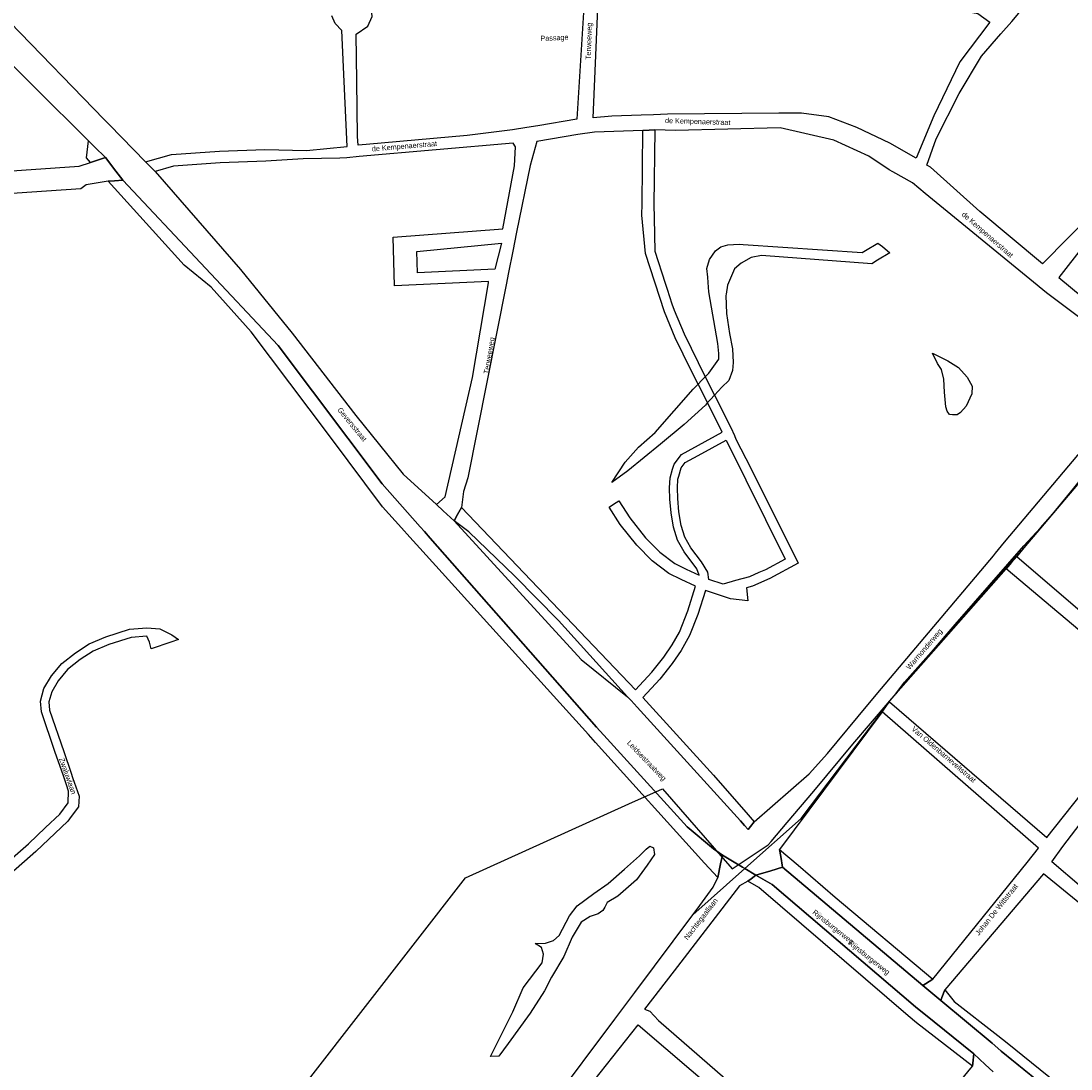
# Model space of a CAD drawing. Header units: metres. Extents: x 89872 to 99175, y 455036 to 468911.
# Tile 107 of 196: x 92018 to 92520, y 465439 to 465940. Entities that reach past the tile are written whole.
import ezdxf

# ---------------------------------------------------------------- set-up
doc = ezdxf.new("R2010")
doc.units = ezdxf.units.M
for name, color, linetype in [('Gemeentegrenzen', 7, 'KG-GEMEENTE'), ('STRNM', 7, 'Continuous'), ('Wegdeel doorgaand', 1, 'Continuous')]:
    doc.layers.add(name, color=color, linetype=linetype)
doc.layers.add('Waterdeel', color=7, linetype='Continuous', true_color=0x00aaff)
doc.layers.add('Wegdeel', color=7, linetype='Continuous', true_color=0x9a9a9a)
doc.linetypes.add('KG-GEMEENTE', pattern='A,1,-2.25,[5,NLCS.SHX,S=1,R=0,X=0,Y=0],-2.25', length=5.5)

msp = doc.modelspace()

# ---------------------------------------------------------------- linework, layer by layer
at = {"layer": 'Gemeentegrenzen', "flags": 128}
msp.add_lwpolyline([(91985.81, 461811.85), (91972.57, 462039.53), (91971.6, 462056.3), (91967.49, 462128.63), (91962.83, 462210.97), (91960.34, 462254.93), (91958.38, 462287.72), (91957.54, 462303.5), (91953.25, 462376.82), (91949.07, 462450.57), (91945.57, 462510.65), (91945.53, 462511.41), (91944.05, 462536.8), (91939.65, 462613.05), (91939.1, 462623.35), (91938.57, 462631.45), (91938.23, 462636.98), (91937.67, 462642.89), (91936.85, 462652.09), (91936.52, 462654.38), (91935.98, 462657.99), (91935.33, 462663.56), (91934.45, 462669.41), (91933.8, 462674.81), (91933.05, 462679.59), (91932.12, 462684.85), (91931.02, 462690.8), (91930.09, 462696.64), (91928.92, 462701.54), (91927.67, 462706.73), (91926.53, 462711.8), (91925.24, 462717.4), (91923.73, 462722.43), (91922.33, 462727.7), (91920.92, 462732.71), (91919.31, 462738.23), (91915.52, 462749.56), (91913.84, 462754.96), (91910.59, 462763.16), (91900, 462756.63), (91894.27, 462753.1), (91893.41, 462752.56), (91893.08, 462752.35), (91884, 462746.62), (91876.06, 462741.71), (91871.9, 462739.14), (91859.4, 462731.41), (91857.07, 462730.38), (91854.17, 462729.67), (91840.7, 462727.72), (91801.69, 462720.65), (91743.12, 462709.89), (91742.28, 462716.24), (91723.98, 462713.51), (91721.47, 462713.14), (91720.03, 462712.92), (91719.53, 462715.26), (91717.01, 462726.9), (91710.31, 462748.15), (91708.08, 462760.41), (91708.41, 462802.88), (91701.05, 462801.8), (91700.15, 462801.67), (91694.18, 462809.59), (91686.69, 462814.41), (91673.3, 462814.88), (91656.6, 462811.35), (91643.73, 462809.01), (91625.38, 462808.56), (91618.79, 462800.58), (91616.38, 462798.02), (91547.8, 462797.16), (91535.89, 462797.01), (91533.97, 462796.98), (91532.91, 462796.98), (91492.23, 462796.74), (91467.4, 462766.42), (91427.24, 462713.3), (91393.47, 462668.65), (91384.92, 462657.34), (91345.12, 462601.61), (91322.75, 462570.28), (91311.3, 462554.1), (91298.16, 462535.1), (91240.59, 462451.23), (91199.39, 462390.97), (91179.79, 462362.29), (91160.33, 462333.57), (91116.85, 462270.02), (91100.95, 462246.71), (91075.23, 462209.11), (91051.88, 462174.92), (91033.16, 462147.46), (91019.52, 462127.52), (90993.15, 462089.17), (90959.24, 462039.53), (90924.92, 461989.3), (90854.66, 461891.45), (90848.48, 461882.28), (90843.78, 461875.03), (90834.61, 461861.6), (90817.06, 461835.96), (90811.97, 461836.6), (90802.84, 461837.74), (90801.07, 461837.96), (90760.92, 461842.97), (90699.32, 461850.65), (90696.92, 461850.95), (90695.83, 461851.08), (90678.28, 461853.27), (90675.91, 461853.57), (90672.92, 461853.94), (90670.47, 461854.25), (90666.84, 461854.7), (90664.35, 461855.01), (90664.01, 461855.05), (90609.06, 461861.91), (90479.28, 461799.79), (90472.29, 461804.82), (90462.06, 461812.15), (90453.36, 461818.46), (90438.82, 461828.9), (90419.02, 461844.35), (90421.38, 461847.24), (90429.77, 461949.31), (90429.54, 461950.1), (90406.8, 462028.72), (90405.32, 462036.59), (90404.76, 462039.53), (90393.73, 462098.21), (90392.3, 462105.79), (90384.04, 462159.12), (90392.42, 462305.56), (90391.99, 462305.98), (90370.47, 462327.07), (90399.99, 462360.63), (90422.7, 462386.62), (90434.72, 462401.41), (90436.55, 462403.6), (90435.45, 462404.75), (90419.84, 462421.08), (90403.64, 462438.52), (90393.79, 462449.24), (90393.71, 462449.33), (90386.15, 462467.2), (90374.47, 462495.6), (90363.46, 462525.49), (90355.96, 462545.83), (90348.73, 462563.94), (90333.81, 462601.31), (90333.12, 462603.04), (90318.97, 462638.48), (90318.87, 462638.7), (90313.58, 462651.96), (90281.92, 462735.54), (90267.14, 462773.68), (90265.29, 462797.2), (90265.01, 462800.73), (90264.77, 462803.83), (90264.66, 462805.22), (90240.77, 462869.48), (90208.47, 462948.15), (90171.15, 463039.41), (90171.1, 463039.53), (90162.16, 463061.39), (90153.37, 463082.88), (90133.53, 463130.56), (90133.48, 463130.7), (90126.29, 463147.97), (90105.85, 463197.09), (90105.84, 463197.12), (90102.3, 463205.62), (90099.75, 463211.73), (90114.01, 463299.45), (90115.39, 463307.17), (90116.59, 463313.87), (90117.35, 463318.08), (90126.99, 463371.94), (90167.36, 463420.21), (90209.48, 463471.04), (90213.6, 463476.02), (90245.14, 463510.53), (90303.59, 463572.17), (90304.37, 463573), (90450.55, 463727.19), (90461.14, 463738.35), (90463.31, 463740.64), (90464.72, 463742.71), (90536.27, 463847.55), (90538.65, 463851.04), (90562.43, 463885.88), (90582.05, 463914.68), (90599.47, 463940.24), (90600.86, 463942.28), (90601.04, 463942.55), (90640.85, 464000.98), (90667.03, 464039.53), (90691.97, 464076.25), (90692.05, 464076.37), (90694.18, 464079.51), (90701.12, 464089.5), (90701.18, 464089.58), (90702.2, 464091.09), (90703.4, 464092.85), (90714.67, 464109.44), (90725.77, 464125.78), (90726.72, 464127.19), (90740.2, 464147.04), (90762.73, 464180.92), (90765.08, 464184.57), (90771, 464193.76), (90771.42, 464193.23), (90806.89, 464250.06), (90799.19, 464267.98), (90793.58, 464280.07), (90804.61, 464284.92), (90803.81, 464286.83), (90821.67, 464318.03), (90833.48, 464340.07), (90842.17, 464363.91), (90849.47, 464388.53), (90850.9, 464396.71), (90858.13, 464437.99), (90858.63, 464440.87), (90862.59, 464497.94), (90866.13, 464525.28), (90871.25, 464551.16), (90878.53, 464576.98), (90885.23, 464600.76), (90894.69, 464624.16), (90916.23, 464670.78), (90923.29, 464685), (90927.38, 464693.22), (90938.43, 464709.97), (90941.09, 464714), (90957.05, 464733.72), (90973.35, 464753.19), (90989.85, 464772.53), (91044.92, 464827.73), (91063.03, 464849.21), (91079.63, 464871.08), (91092.42, 464893.28), (91103.51, 464916.81), (91112.67, 464940.33), (91120.29, 464963.85), (91127, 464987.97), (91139, 465039.53), (91144.01, 465061.06), (91152.55, 465098.5), (91157.84, 465121.7), (91161.11, 465136.01), (91167.76, 465165.19), (91172.72, 465186.93), (91274.16, 465169.82), (91278.87, 465168.92), (91306.94, 465164.19), (91332.25, 465159.92), (91370.23, 465153.71), (91556.5, 465122.29), (91557.9, 465122.05), (91558.32, 465121.98), (91871.9, 465069.08), (91922.03, 465060.62), (92028.58, 465042.86), (92029.05, 465042.78), (92039.59, 465041.01), (92042.01, 465042.88), (92058.73, 465054.97), (92061.16, 465057.23), (92072.53, 465074.55), (92088.56, 465098.55), (92080.97, 465168.59), (92067.81, 465290.11), (92105.28, 465350.83), (92113.42, 465364.09), (92113.85, 465364.8), (92156.87, 465434.93), (92230.87, 465530.04), (92308.96, 465565.35), (92325.03, 465572.62), (92358.36, 465534.34), (92375.52, 465545.73), (92376.91, 465547.36), (92384.66, 465556.46), (92397.29, 465571.45), (92416.04, 465593.91), (92432.88, 465613.69), (92464.88, 465651.21), (92497.86, 465688.87), (92505.83, 465697.44), (92511.57, 465704.12), (92521.66, 465716.37), (92529.98, 465726.8), (92537.61, 465736.36), (92552.63, 465755.02), (92556.4, 465759.68), (92562.83, 465767.63), (92569.99, 465776.31), (92574, 465780.59), (92577.23, 465784.05), (92588.96, 465795.43), (92608.34, 465813.96), (92622.92, 465827.43), (92631.95, 465835.5), (92640.36, 465842.9), (92646.72, 465848.4), (92649.67, 465851.09), (92655.38, 465856.57), (92659.68, 465860.77), (92669.91, 465871.24), (92675.75, 465876.86), (92679.79, 465880.73), (92688.17, 465888.52), (92695.01, 465895.69), (92697.26, 465898.27), (92704.75, 465907.62), (92710.44, 465915.75), (92715.48, 465923.91), (92725.57, 465940.5), (92746.28, 465971.18), (92753.8, 465982.23), (92759.43, 465990.23), (92765.7, 465998.94), (92769.21, 466003.16), (92773.77, 466008.49), (92780.83, 466016.17), (92794.83, 466030.97), (92802.6, 466039.51), (92802.62, 466039.53), (92809.88, 466047.53), (92816.37, 466054.82), (92821.82, 466061.33), (92828.63, 466069.34), (92835.92, 466079.06), (92842.64, 466088.4), (92855.4, 466105.33), (92855.72, 466105.42), (92856.2, 466105.49), (92856.58, 466105.48), (92857, 466105.46), (92857.27, 466105.4), (92857.62, 466105.29), (92857.92, 466105.17), (92858.19, 466105.04), (92858.49, 466104.84), (92859.04, 466104.43), (92861.97, 466101.77), (92865.72, 466098.37), (92920.24, 466048.9), (92924.01, 466045.52), (92930.57, 466039.62), (92998.61, 466101.64), (93005.84, 466108.13), (93007.72, 466106.77), (93009.32, 466105.61), (93030.87, 466090.03), (93065.85, 466064.82), (93100.67, 466039.53), (93102.63, 466038.11), (93109.36, 466033.25), (93110.1, 466034.21), (93306.23, 465895.87), (93359.76, 465857.43), (93435.05, 465802.05), (93442.08, 465801.87), (93443.29, 465801.85), (93453.92, 465801.63), (93457.86, 465939.66), (93469.43, 465939.2), (93472.19, 465939.09), (93475.38, 465938.96), (93481.54, 465938.72), (93483.27, 465938.65), (93484.14, 465938.62), (93485.57, 465938.11), (93486.41, 465937.57), (93494.85, 465922.09), (93504.14, 465904.63), (93508.62, 465897.95), (93513.13, 465894.34), (93520.95, 465889.78), (93530.99, 465883.82), (93532.52, 465882.69), (93535.59, 465878.57), (93538.2, 465872.98), (93542.8, 465865.6), (93545.32, 465862.19), (93550.73, 465857.44), (93558, 465851.82), (93581.85, 465842.2), (93589.8, 465836.36), (93596, 465832.33), (93604.61, 465824.42), (93611.17, 465817.58), (93626.64, 465799), (93639.91, 465783.23), (93651.14, 465769.83), (93670.29, 465745.71), (93684.46, 465727.85), (93694.85, 465714.77), (93712.32, 465692.69), (93728.2, 465671.99), (93747.98, 465645.79), (93761.04, 465629.12), (93766.29, 465628.08), (93771.39, 465626.55), (93776.82, 465625.79), (93788.1, 465624.27), (93792.4, 465621.55), (93838.86, 465642.65), (93852.5, 465660.67), (93871.9, 465686.31), (93875.58, 465691.17), (93878.32, 465694.79), (93890.16, 465710.98), (93902.12, 465728.33), (93905.89, 465733.99), (93919.17, 465753.96), (93935.19, 465778.88), (93943.9, 465792.43), (93948.65, 465800.04), (93970.06, 465836.53), (93970.54, 465837.4), (93971.35, 465838.89), (93989.07, 465871.24), (93993.85, 465879.98), (94010.83, 465914.78), (94036.3, 465967.7), (94036.96, 465969.06), (94053.84, 466007.74), (94056.01, 466013.14), (94057.82, 466017.96), (94065.93, 466039.53), (94071.93, 466055.52), (94073.83, 466060.66), (94078.67, 466074.57), (94085.46, 466094.06), (94093.55, 466118.42), (94094.92, 466122.53), (94102.3, 466146.15), (94103.67, 466150.8), (94110.42, 466174.94), (94113.71, 466186.71), (94121.68, 466216.88), (94125.59, 466232.1), (94127.77, 466240.59), (94137.96, 466288.64), (94144.53, 466331.52), (94144.93, 466334.98), (94145.41, 466339.09), (94145.82, 466342.66), (94151.42, 466390.75), (94153.23, 466390.7), (94157.6, 466460.9), (94159.9, 466526.21), (94159.35, 466560.42), (94158.49, 466578.41), (94170.96, 466578.54), (94209.06, 466578.94), (94214.84, 466579), (94215.89, 466579.01), (94219.52, 466579.05), (94240.71, 466579.18), (94241.51, 466579.18), (94263.35, 466579.32), (94263.77, 466579.32), (94282.32, 466579.43), (94323.27, 466579.65), (94379.32, 466580.31), (94401.36, 466585.53), (94402.65, 466586.01), (94419.81, 466593.87), (94424.57, 466597.31), (94434.77, 466604.54), (94443.71, 466610.91), (94446.73, 466613.07), (94447.21, 466613.41), (94452.88, 466617.46), (94455.64, 466618.85), (94468.76, 466625.48), (94489.19, 466633.87), (94509.41, 466639.35), (94528.78, 466642.95), (94558.66, 466645.13), (94568.59, 466644.46), (94591.46, 466642.45), (94597.53, 466641.07), (94607.95, 466639.18), (94627.5, 466635), (94700, 466615.5), (94735, 466606.5), (94916, 466566.5), (94919.73, 466565.74), (94955, 466558.5), (94960.94, 466557.34), (94964.2, 466556.71), (94965.83, 466558.34), (94967.61, 466560.24), (95049.67, 466540.64), (95076.19, 466534.31), (95121, 466523.72), (95162.95, 466513.62), (95181.07, 466509.25), (95206.54, 466503.31), (95252.02, 466491.75), (95295.53, 466480.7), (95302.45, 466479.13), (95324.97, 466472.76), (95370.65, 466460.17), (95399.23, 466452.31), (95479.68, 466427.72), (95495.6, 466422.85), (95497.02, 466422.44), (95500.31, 466421.48), (95521.54, 466414.36), (95521.72, 466414.3), (95578.37, 466395.31), (95578.38, 466395.16), (95578.82, 466390.43), (95579.2, 466386.47), (95579.25, 466385.66), (95579.74, 466378.15), (95579.76, 466373.01), (95579.77, 466370.42), (95579.73, 466368.56), (95579.7, 466366.73), (95579.55, 466358.34), (95579.25, 466356.16), (95579.19, 466355.76), (95578.88, 466353.52), (95578.85, 466353.31), (95576.38, 466342.92), (95574.98, 466330.93), (95574.45, 466318.83), (95574.73, 466296.11), (95575.17, 466266.8), (95575.16, 466263.45), (95574.33, 466256.64), (95572.45, 466246.32), (95570.27, 466235.69), (95567.02, 466224.62), (95557.98, 466194.3), (95552.98, 466177.27), (95549.34, 466166.34), (95547.1, 466160.72), (95545.34, 466154.12), (95542, 466138.28), (95539.78, 466125.62), (95539.36, 466123.58), (95537.12, 466114.76), (95535.79, 466105.96), (95534.78, 466098.22), (95534.13, 466088.41), (95533.79, 466082.76), (95533.54, 466078.91), (95530.66, 466058.4), (95529.12, 466043.77), (95528.98, 466039.53), (95528.97, 466039.12), (95530.32, 466010.37), (95530.62, 466007.24), (95531.17, 466003.97), (95531.78, 466000.6), (95540.13, 465977.94), (95544.77, 465965.04), (95546.23, 465960.02), (95549.07, 465951.74), (95550.04, 465947.53), (95550.97, 465942.66), (95552.42, 465934.03), (95552.68, 465931.95), (95553.53, 465925.61), (95554.12, 465921.5), (95556.73, 465908.18), (95558.94, 465897.06), (95560.33, 465890.16), (95561.4, 465883.69), (95562.18, 465878.87), (95562.57, 465875.79), (95562.89, 465866.79), (95563.3, 465854.63), (95563.55, 465848.28), (95563.55, 465843.26), (95563.6, 465835.56), (95563.61, 465832.46), (95563.31, 465827.46), (95562.96, 465822.22), (95562.3, 465816.61), (95561.77, 465812.67), (95560.32, 465803.53), (95559.52, 465798.89), (95558.78, 465795.56), (95553.78, 465772.56), (95551.91, 465764.15), (95550.5, 465757.21), (95548.74, 465750.32), (95547.3, 465744.37), (95546.46, 465740.94), (95543.92, 465732.87), (95540.23, 465722.02), (95539.71, 465720.56), (95539.09, 465716.02), (95538.47, 465711.26), (95536.77, 465702.24), (95527.92, 465670.67), (95527.84, 465668.95), (95527.7, 465667.03), (95528.82, 465658.18), (95531.91, 465635.75), (95537.16, 465601.96), (95537.52, 465600), (95537.96, 465597.87), (95540.35, 465589.87), (95543.94, 465578.1), (95546.47, 465570.53), (95553.13, 465554.75), (95567.64, 465520.24), (95573.21, 465505.84), (95574.45, 465501.86), (95575.55, 465498.07), (95576.32, 465494.08), (95576.62, 465490.2), (95576.79, 465485.95), (95576.96, 465481.99), (95576.94, 465478.22), (95576.51, 465474.48), (95576.09, 465472.29), (95575.37, 465469.6), (95574.08, 465465.33), (95572.6, 465461.08), (95571.42, 465458.18), (95570.11, 465455.28), (95568.34, 465451.92), (95565.89, 465448.07), (95565.58, 465447.53), (95562.52, 465440.39), (95559.07, 465433.06), (95540.84, 465399.48), (95523.65, 465368.23), (95516.81, 465356.01), (95511.85, 465347.89), (95492.52, 465317.33), (95486.36, 465307.5), (95480.59, 465297.94), (95479.77, 465296.75), (95477.89, 465294.01), (95477.47, 465293.39), (95474.71, 465289.14), (95468.37, 465278.85), (95458.8, 465263.96), (95447.6, 465249.33), (95444.94, 465246.39), (95423.24, 465225.43), (95398.04, 465200.76), (95373.2, 465175.41), (95363.98, 465165), (95359.15, 465158.83), (95346.67, 465140.48), (95339.62, 465123.09), (95339.26, 465121.58), (95339.18, 465121.24), (95334.55, 465081.47), (95341.66, 465053.51), (95345.02, 465039.53), (95348.03, 465026.98), (95349.31, 465022.05), (95356.2, 465000), (95365.4, 464970.54), (95381.79, 464806.72), (95385.02, 464770.86), (95387.49, 464748.32), (95390.41, 464718.29), (95392.34, 464697.86), (95394.99, 464671.19), (95397.14, 464648.62), (95399.53, 464624.71), (95401.63, 464602.45), (95403.59, 464583.03), (95405.53, 464565.38), (95408.42, 464541.95), (95402.27, 464514.29), (95399.71, 464506.14), (95396, 464495.22), (95392.73, 464487.76), (95388.49, 464478.32), (95384.48, 464470.56), (95376.24, 464454.26), (95370.72, 464442.66), (95365.78, 464430.78), (95358.53, 464412.74), (95352.49, 464396.26), (95346.71, 464379.44), (95342.53, 464364.85), (95337.15, 464344.05), (95332.52, 464321.23), (95329.92, 464306.43), (95328.5, 464296.12), (95326.71, 464282.12), (95326, 464271.02), (95324.59, 464249.71), (95320.1, 464176.63), (95318.9, 464159.43), (95318.29, 464150), (95317.32, 464135.22), (95315.89, 464119.26), (95314.25, 464108.78), (95312.59, 464099.71), (95310.39, 464089.6), (95308.2, 464079.59), (95303.92, 464039.53), (95303.57, 464036.29), (95301.26, 464026.09), (95299.28, 464017.67), (95299.7, 464009.14), (95300.39, 464004.82), (95300.41, 464004.65), (95301.12, 464001.68), (95302.34, 463997.54), (95304.62, 463991.84), (95307.55, 463986.46), (95310.75, 463981.69), (95314.99, 463977.11), (95320.94, 463971.02), (95331.81, 463960.54), (95359.48, 463931.58), (95381.27, 463908.82), (95403.65, 463884.27), (95431.79, 463853.53), (95455.46, 463827.96), (95466.68, 463815.34), (95502.46, 463776.61), (95532.68, 463744.19), (95547.03, 463729.25), (95563.9, 463711.87), (95579.55, 463695.82), (95589.54, 463685.3), (95600.69, 463673.67), (95610.21, 463663.67), (95617.15, 463656.6), (95628.25, 463643.69), (95639.94, 463629.57), (95649.37, 463617.44), (95657.97, 463605.63), (95666.29, 463594.26), (95674.77, 463581.25), (95681.69, 463570.07), (95689.15, 463556.53), (95695.8, 463543.74), (95701.56, 463532.04), (95707.3, 463519.64), (95712.61, 463507.25), (95717.22, 463494.89), (95721.94, 463481.96), (95726.25, 463469.18), (95729.73, 463456.86), (95733.65, 463443.47), (95736.72, 463431.45), (95739.62, 463418.44), (95745.12, 463383.87), (95747.24, 463369.95), (95749.45, 463354.91), (95750.98, 463338.88), (95752.46, 463322.34), (95754.03, 463308.55), (95756.14, 463293.1), (95758.26, 463276.49), (95760.29, 463260.4), (95762.38, 463245.18), (95764.92, 463229.99), (95767.11, 463215.76), (95769.04, 463205.23), (95771.78, 463190.86), (95774.47, 463176.59), (95777.4, 463162.1), (95779.82, 463148.83), (95783.17, 463133.08), (95785.7, 463120.22), (95789.51, 463102.67), (95800.23, 463039.53), (95801.15, 463034.11), (95808.28, 462989.38), (95816.21, 462948.6), (95822.09, 462914.33), (95830.21, 462870.66), (95840.79, 462822.54), (95848.68, 462791.26), (95856.28, 462759.18), (95863, 462728.44), (95868.03, 462705.46), (95871.9, 462690.57), (95880.9, 462655.94), (95891.2, 462609.73), (95902.59, 462560.92), (95903.74, 462555.46), (95913.19, 462510.87), (95919.28, 462490.65), (95920.63, 462486.29), (95909.41, 462481.41), (95909.91, 462479.61), (95909.27, 462479.33), (95905.81, 462477.83), (95905.48, 462478.58), (95900.36, 462476.31), (95871.9, 462463.72), (95867.59, 462461.81), (95857.03, 462457.14), (95848.4, 462453.32), (95846.91, 462452.66), (95834.55, 462447.19), (95826.84, 462443.75), (95826.33, 462443.52), (95823.48, 462442.25), (95819.82, 462440.62), (95806.01, 462434.47), (95783.17, 462424.31), (95760.34, 462414.13), (95714.69, 462393.78), (95690.96, 462383.13), (95662.53, 462370.21), (95633.33, 462356.49), (95602.21, 462341.3), (95578.89, 462329.38), (95575.85, 462327.82), (95554.1, 462316.19), (95541.15, 462309.03), (95526.13, 462300.53), (95513.34, 462293.09), (95496.4, 462282.98), (95481.94, 462274.11), (95466.47, 462264.26), (95454.63, 462256.1), (95434.43, 462241.75), (95416.45, 462228.55), (95394.75, 462212.05), (95389.26, 462207.73), (95370.73, 462193.15), (95368.87, 462191.67), (95369.48, 462190.88), (95369.09, 462190.56), (95368.1, 462191.76), (95366.98, 462190.84), (95366.65, 462191.24), (95365.99, 462192.05), (95347.74, 462177.1), (95335.45, 462166.79), (95305.84, 462140.56), (95277.11, 462113.55), (95261.47, 462100.73), (95241.53, 462081.98), (95228.52, 462069.75), (95221.58, 462063.22), (95203.07, 462043.03), (95199.88, 462039.53), (95175.71, 462013.01), (95154.67, 461988.39), (95142.48, 461973.61), (95126.8, 461954.23), (95111.13, 461934.85), (95101.93, 461923.06), (95084.08, 461899.01), (95065.19, 461871.33), (95044.83, 461840.97), (95034.77, 461826.04), (95016.41, 461798.16), (94997.39, 461770.54), (94998.3, 461770.04), (95003.14, 461767.38), (95034.37, 461750.23), (95077.96, 461726.07), (95081.36, 461723.94), (95167.44, 461678.98), (95166.77, 461678.47), (95161.23, 461673.92), (95169.8, 461669.24), (95169.06, 461668.64), (95163.22, 461663.95), (95152.82, 461655.57), (95147.19, 461650.97), (95131.9, 461638.89), (95115.93, 461626.14), (95101.08, 461614.34), (95100.03, 461613.51), (95084.11, 461600.97), (95069.83, 461589.95), (95056.22, 461579.19), (95049.96, 461574.14), (95034.42, 461561.79), (95023.08, 461553.31), (95017.31, 461548.99), (94998.51, 461534.46), (94992.09, 461528.74), (94984.51, 461522.67), (94965.78, 461505.96), (94939.61, 461483.94), (94919.01, 461467.23), (94897.04, 461449.17), (94873.46, 461429.5), (94856.43, 461415.88), (94838.21, 461401.58), (94815.01, 461383.45), (94795.62, 461367.85), (94790.33, 461363.12), (94770.87, 461346.88), (94754.13, 461331.97), (94722.31, 461304.51), (94682.92, 461272.33), (94656.54, 461251.2), (94640.69, 461238.37), (94616.64, 461218.49), (94589.37, 461197.16), (94574.19, 461185.52), (94552.62, 461168.48), (94547.32, 461164.27), (94518.9, 461141.12), (94505.3, 461130.77), (94495.14, 461123.18), (94480.84, 461111.32), (94472.12, 461103.84), (94456.75, 461090.7), (94443.65, 461079.53), (94438.38, 461074.7), (94435.1, 461071.26), (94432.67, 461068.63), (94426.74, 461061.67), (94423.24, 461058.7), (94418.9, 461055.33), (94410.89, 461051.13), (94406.71, 461048.42), (94404.43, 461046.56), (94395.45, 461039.53), (94390.62, 461035.75), (94363.61, 461014.68), (94333.22, 460990.56), (94311.5, 460973.29), (94296.62, 460961.2), (94279.16, 460946.76), (94256.08, 460927.62), (94237.84, 460912.89), (94228.8, 460905.45), (94208.07, 460887.46), (94191.68, 460873.78), (94173.6, 460858.78), (94158.61, 460846.77), (94141.13, 460832.84), (94123.98, 460819.3), (94110.48, 460808.98), (94093.38, 460795.66), (94085.02, 460788.88), (94076.97, 460782.08), (94064.25, 460771.51), (94048.28, 460757.82), (94033.55, 460746.49), (94016.61, 460733.42), (93999.95, 460719.99), (93973.59, 460699.28), (93972.51, 460698.4), (93969.13, 460695.67), (93969.06, 460695.62), (93936.44, 460669.08), (93937.4, 460667.46), (93881.86, 460622.62), (93877.48, 460619.09), (93871.9, 460614.58), (93849.36, 460596.39), (93844.03, 460592.08), (93822.59, 460574.78), (93822, 460574.28), (93780.04, 460537.93), (93773.53, 460532.43), (93747.56, 460509.6), (93701.46, 460469.06), (93661.61, 460434.02), (93557.94, 460380.06), (93475.78, 460337.73), (93428.58, 460312.93), (93393.7, 460292.89), (93386.88, 460286.74), (93366.1, 460267.64), (93329.61, 460233.85), (93295.16, 460201.73), (93249.43, 460159.19), (93201.19, 460114.23), (93156.33, 460072.2), (93121.09, 460039.53), (93110.85, 460030.04), (93077.29, 459999.15), (93042.01, 459967.24), (93015.14, 459942.77), (93012.55, 459940.42), (92988.16, 459918.01), (92963.08, 459895.19), (92946.15, 459881.13), (92782.13, 459730.55), (92702.35, 459657.95), (92657.84, 459618.97), (92635.21, 459597.77), (92385.94, 459364.34), (92380.03, 459374.16), (92339.89, 459440.92), (92348.47, 459531.52), (92356.69, 459618.32), (92356.7, 459618.4), (92345.49, 459732.65), (92343.41, 459753.78), (92343.42, 459753.93), (92344.95, 459799.96), (92347.14, 459866.13), (92347.45, 459866.32), (92390.27, 459893), (92305.29, 460039.53), (92299.44, 460049.62), (92296.84, 460054.11), (92204.91, 460208.88), (92204.74, 460209.17), (92203.57, 460211.12), (92203.11, 460211.9), (92202.04, 460213.69), (92074.83, 460426.49), (92068.94, 460436.46), (92022.86, 460411.71), (91987.38, 460473), (91980.24, 460485.33), (91965.51, 460472.78), (91965.41, 460472.65), (91961.16, 460467.16), (91956.5, 460461.14), (91956.36, 460460.96), (91948.56, 460451.25), (91953.2, 460437.7), (91953.84, 460435.8), (91956.76, 460427.29), (91957.73, 460424.45), (91956.75, 460422.95), (91939.1, 460395.78), (91938.87, 460395.41), (91919.58, 460364.85), (91948.83, 460302.52), (91948.45, 460302.16), (91908.63, 460265.19), (91871.9, 460231.08), (91863.71, 460223.48), (91829.97, 460279.74), (91829.67, 460280.23), (91824.63, 460288.64), (91824.61, 460288.68), (91824.4, 460289.03), (91816.79, 460301.72), (91819.64, 460305.48), (91829.93, 460321.17), (91840.6, 460338.46), (91845.85, 460348.55), (91856.88, 460373.76), (91871.66, 460405.5), (91871.9, 460405.98), (91891.75, 460446.44), (91905.99, 460473.46), (91918.5, 460493.59), (91929.18, 460509.93), (91940.22, 460529), (91946.76, 460540.9), (91957.89, 460561.15), (91970.98, 460586.91), (91984.68, 460613.63), (91992.01, 460627.85), (92013.25, 460661.97), (92030.97, 460684.81), (92049.21, 460710.73), (92062.29, 460727.44), (92078, 460757.65), (92087.66, 460777.01), (92094.36, 460790.92), (92097.57, 460800.37), (92103.1, 460814.82), (92109.13, 460832.66), (92119.53, 460865.73), (92126.14, 460896.84), (92127.49, 460905.43), (92129.76, 460914.39), (92135.36, 460943.2), (92138.27, 460952.72), (92138.66, 460953.98), (92144.24, 460972.64), (92149.57, 460992.54), (92152.6, 461007.14), (92152.85, 461008.6), (92153.66, 461013.38), (92154.53, 461022.02), (92155.2, 461033.98), (92155.35, 461039.53), (92155.37, 461040.14), (92155.18, 461046.41), (92153.51, 461061.42), (92153.05, 461064.92), (92148.5, 461088.24), (92145.82, 461096.61), (92144.56, 461099.71), (92141.5, 461106.31), (92139.14, 461111.06), (92132.03, 461124.88), (92109.74, 461163.87), (92092.42, 461195.41), (92092.34, 461195.54), (92083.07, 461212.42), (92058.11, 461258.26), (92044.3, 461284.17), (92033.78, 461306.12), (92029.8, 461315.54), (92025.18, 461327.02), (92022.62, 461334.88), (92020.9, 461340.66), (92018.29, 461349.73), (92016.77, 461356.21), (92014.96, 461364.94), (92013.81, 461370.99), (92013.14, 461376.04), (92011.98, 461385.86), (92009.83, 461406.51), (92009.04, 461414.38), (92008.45, 461422), (92008.08, 461428.85), (92006.61, 461452.41), (92005.98, 461462.23), (92005.07, 461481.07), (92002.65, 461522.01), (92001.21, 461544.76), (91999.79, 461569.43), (91996.21, 461634.32), (91993.76, 461676.13), (91993.28, 461684.3), (91985.81, 461811.85)], close=True, dxfattribs=at)
at = {"layer": 'Waterdeel', "lineweight": -3}
for p, q in [((92347.46, 465825.67), (92350.41, 465829.85)), ((92350.41, 465829.85), (92352.87, 465831.81)), ((92352.87, 465831.81), (92356.31, 465832.79)), ((92356.31, 465832.79), (92361.71, 465833.04)), ((92361.71, 465833.04), (92363.53, 465832.92)), ((92363.53, 465832.92), (92420.43, 465829.11)), ((92420.43, 465829.11), (92422.01, 465830.04)), ((92422.01, 465830.04), (92427.96, 465833.53)), ((92427.96, 465833.53), (92430.17, 465831.88)), ((92430.17, 465831.88), (92433.78, 465828.85)), ((92346.24, 465821.49), (92347.46, 465825.67)), ((92367.36, 465826.65), (92362.69, 465823.95)), ((92372.27, 465827.63), (92367.36, 465826.65)), ((92425.09, 465823.7), (92372.27, 465827.63)), ((92427.81, 465825.32), (92425.09, 465823.7)), ((92433.78, 465828.85), (92427.81, 465825.32)), ((92346.61, 465817.2), (92346.24, 465821.49)), ((92359.5, 465821.25), (92356.06, 465813.38)), ((92362.69, 465823.95), (92359.5, 465821.25)), ((92346.82, 465814.7), (92346.61, 465817.2)), ((92347.22, 465810.19), (92346.82, 465814.7)), ((92351.39, 465785.62), (92347.22, 465810.19)), ((92355.43, 465809.16), (92355.32, 465808.47)), ((92356.06, 465813.38), (92355.43, 465809.16)), ((92355.32, 465808.47), (92355.57, 465799.87)), ((92355.57, 465799.87), (92357.04, 465790.29)), ((92357.04, 465790.29), (92358.52, 465782.92)), ((92351.88, 465780.71), (92351.39, 465785.62)), ((92351.88, 465778), (92351.88, 465780.71)), ((92358.52, 465782.92), (92358.76, 465776.53)), ((92456.48, 465776.01), (92454.08, 465780.93)), ((92454.08, 465780.93), (92461.41, 465777.27)), ((92347.22, 465771.37), (92351.88, 465778)), ((92358.76, 465776.53), (92358.52, 465772.6)), ((92458.38, 465773.1), (92456.48, 465776.01)), ((92461.41, 465777.27), (92466.47, 465774.11)), ((92466.47, 465774.11), (92470.76, 465769.43)), ((92343.63, 465767.79), (92345.43, 465769.59)), ((92345.43, 465769.59), (92347.22, 465771.37)), ((92358.52, 465772.6), (92356.8, 465767.93)), ((92459.51, 465768.55), (92458.38, 465773.1)), ((92470.76, 465769.43), (92473.04, 465765.13)), ((92339.6, 465763.75), (92341.99, 465766.14)), ((92341.99, 465766.14), (92343.63, 465767.79)), ((92353.36, 465764.73), (92349.86, 465760.91)), ((92356.8, 465767.93), (92353.36, 465764.73)), ((92459.77, 465762.23), (92459.51, 465768.55)), ((92473.04, 465765.13), (92472.91, 465761.47)), ((92321.43, 465742.91), (92339.6, 465763.75)), ((92349.86, 465760.91), (92347.95, 465758.81)), ((92460.53, 465755.28), (92459.77, 465762.23)), ((92472.91, 465761.47), (92470.13, 465755.65)), ((92345.5, 465756.13), (92335.43, 465746.8)), ((92346.52, 465757.26), (92345.5, 465756.13)), ((92347.95, 465758.81), (92346.52, 465757.26)), ((92461.16, 465753.25), (92460.53, 465755.28)), ((92470.13, 465755.65), (92467.48, 465752.62)), ((92462.3, 465751.61), (92461.16, 465753.25)), ((92463.69, 465751.36), (92462.3, 465751.61)), ((92465.84, 465751.48), (92463.69, 465751.36)), ((92467.48, 465752.62), (92465.84, 465751.48)), ((92335.43, 465746.8), (92324.02, 465737.4)), ((92313.56, 465735.99), (92321.43, 465742.91)), ((92307.17, 465728.86), (92313.56, 465735.99)), ((92324.02, 465737.4), (92308.4, 465724.68)), ((92300.79, 465719.03), (92307.17, 465728.86)), ((92308.4, 465724.68), (92300.79, 465719.03)), ((92313.99, 465540.55), (92317.18, 465543.73)), ((92317.18, 465543.73), (92318.95, 465545.15)), ((92318.95, 465545.15), (92320.71, 465544.44)), ((92320.71, 465544.44), (92321.25, 465541.26)), ((92306.91, 465534.18), (92313.99, 465540.55)), ((92321.25, 465541.26), (92317.71, 465536.13)), ((92298.95, 465527.28), (92306.91, 465534.18)), ((92317.71, 465536.13), (92312.58, 465529.05)), ((92312.58, 465529.05), (92303.73, 465521.26)), ((92292.23, 465522.5), (92298.95, 465527.28)), ((92284.27, 465516.66), (92292.23, 465522.5)), ((92298.6, 465518.26), (92297.36, 465515.96)), ((92303.73, 465521.26), (92298.6, 465518.26)), ((92280.55, 465511.89), (92284.27, 465516.66)), ((92296.48, 465514.36), (92294.18, 465512.77)), ((92297.36, 465515.96), (92296.48, 465514.36)), ((92275.6, 465502.51), (92280.55, 465511.89)), ((92286.04, 465508.88), (92281.79, 465501.62)), ((92290.46, 465511.53), (92286.04, 465508.88)), ((92294.18, 465512.77), (92290.46, 465511.53)), ((92264.05, 465498.63), (92269.05, 465498.79)), ((92267.1, 465496.67), (92264.05, 465498.63)), ((92269.05, 465498.79), (92272.94, 465500.03)), ((92272.94, 465500.03), (92275.6, 465502.51)), ((92281.79, 465501.62), (92277.9, 465492.42)), ((92268.17, 465493.48), (92267.1, 465496.67)), ((92267.46, 465489.42), (92268.17, 465493.48)), ((92258.43, 465477.39), (92267.46, 465489.42)), ((92277.9, 465492.42), (92271.88, 465482.52)), ((92271.88, 465482.52), (92268.52, 465475.97)), ((92253.48, 465465.88), (92258.43, 465477.39)), ((92268.52, 465475.97), (92261.8, 465465.35)), ((92242.79, 465444.67), (92253.48, 465465.88)), ((92261.8, 465465.35), (92251.18, 465450.84)), ((92251.18, 465450.84), (92246.74, 465444.78)), ((92246.74, 465444.78), (92242.79, 465444.67))]:
    msp.add_line(p, q, dxfattribs=at)
at = {"layer": 'Wegdeel'}
for p, q in [((92049.61, 465874.36), (92050.54, 465882.48)), ((92050.54, 465882.48), (92052.52, 465880.52)), ((92052.52, 465880.52), (92053.49, 465879.57)), ((92053.49, 465879.57), (92058.68, 465874.43)), ((92054.4, 465873.04), (92058.68, 465874.43)), ((92058.68, 465874.43), (92054.4, 465873.04)), ((92058.68, 465874.43), (92063.67, 465867.97)), ((91957.5, 465864.23), (92046.15, 465870.36)), ((92046.15, 465870.36), (92051.5, 465872.09)), ((92051.5, 465872.09), (92049.61, 465874.36)), ((92051.5, 465872.09), (92054.4, 465873.04)), ((92054.4, 465873.04), (92051.5, 465872.09)), ((92063.67, 465867.97), (92067, 465863.67)), ((92046.9, 465859.53), (91958.88, 465853.44)), ((92049.4, 465861.44), (92046.9, 465859.53)), ((92059.96, 465863.2), (92049.4, 465861.44)), ((92063.02, 465863.41), (92059.96, 465863.2)), ((92059.96, 465863.2), (92063.02, 465863.41)), ((92081.2, 465839.7), (92059.96, 465863.2)), ((92067, 465863.67), (92063.02, 465863.41)), ((92063.02, 465863.41), (92067, 465863.67)), ((92067, 465863.67), (92141.3, 465784.66)), ((92096.27, 465823.02), (92081.2, 465839.7)), ((92207.55, 465829.54), (92248.04, 465833.53)), ((92207.85, 465819.4), (92207.55, 465829.54)), ((92248.04, 465833.53), (92244.9, 465821.09)), ((92109.25, 465812.47), (92096.27, 465823.02)), ((92244.9, 465821.09), (92207.85, 465819.4)), ((92128.32, 465791.16), (92109.25, 465812.47)), ((92156.04, 465754.24), (92128.32, 465791.16)), ((92141.3, 465784.66), (92190.99, 465718.5)), ((92166.22, 465740.68), (92156.04, 465754.24)), ((92191.2, 465707.42), (92166.22, 465740.68)), ((92190.99, 465718.5), (92209.2, 465697.8)), ((92200.22, 465697.43), (92191.2, 465707.42)), ((92204.22, 465693.01), (92200.22, 465697.43)), ((92209.2, 465697.8), (92211.16, 465695.62)), ((92211.16, 465695.62), (92213.96, 465692.52)), ((92208.99, 465687.73), (92204.22, 465693.01)), ((92213.96, 465692.52), (92293.42, 465602.12)), ((92289.57, 465598.55), (92208.99, 465687.73)), ((92293.05, 465594.69), (92289.57, 465598.55)), ((92293.42, 465602.12), (92294.97, 465600.37)), ((92294.97, 465600.37), (92296.88, 465598.2)), ((92345.12, 465537.07), (92293.05, 465594.69)), ((92296.88, 465598.2), (92336.81, 465554.35)), ((92336.81, 465554.35), (92349.34, 465543.84)), ((92349.34, 465543.84), (92352.05, 465541.98)), ((92381.58, 465540.18), (92380.99, 465543.55)), ((92380.99, 465543.55), (92389.9, 465536.13)), ((92352.05, 465541.98), (92353.64, 465540.89)), ((92353.64, 465540.89), (92352.79, 465536.8)), ((92382.46, 465535.16), (92381.58, 465540.18)), ((92351.4, 465530.12), (92345.12, 465537.07)), ((92352.79, 465536.8), (92351.4, 465530.12)), ((92449.52, 465478.48), (92382.46, 465535.16)), ((92389.9, 465536.13), (92407.56, 465520.85)), ((92365.78, 465528.49), (92367.34, 465529.6)), ((92371.07, 465525.43), (92365.78, 465528.49)), ((92367.34, 465529.6), (92369.68, 465531.27)), ((92369.68, 465531.27), (92377.46, 465526.82)), ((92442.54, 465464.02), (92371.07, 465525.43)), ((92377.46, 465526.82), (92446, 465468.35)), ((92407.56, 465520.85), (92454.2, 465481.52)), ((92450.81, 465479.32), (92449.52, 465478.48)), ((92454.2, 465481.52), (92450.81, 465479.32)), ((92458.04, 465471.43), (92458.56, 465472.79)), ((92458.56, 465472.79), (92459.94, 465476.42)), ((92459.94, 465476.42), (92464.48, 465470.94)), ((92446, 465468.35), (92447.79, 465466.89)), ((92482.65, 465450.98), (92458.04, 465471.43)), ((92464.48, 465470.94), (92485.41, 465454.62)), ((92446.38, 465460.71), (92442.54, 465464.02)), ((92447.79, 465466.89), (92449.96, 465465.12)), ((92449.96, 465465.12), (92473.82, 465445.81)), ((92473.31, 465440.01), (92446.38, 465460.71)), ((92485.41, 465454.62), (92489.79, 465451.2)), ((92485.27, 465448.6), (92482.65, 465450.98)), ((92486.89, 465447.12), (92485.27, 465448.6)), ((92489.79, 465451.2), (92517.3, 465428.96)), ((92473.82, 465445.81), (92473.44, 465441.43)), ((92515.35, 465424.24), (92486.89, 465447.12)), ((92473.44, 465441.43), (92473.31, 465440.01))]:
    msp.add_line(p, q, dxfattribs=at)
for points in [[(92506.68, 465823.68), (92476.67, 465848.62), (92453.13, 465869.79), (92451.36, 465870.85), (92455.84, 465883.37), (92466.85, 465905.02), (92477.57, 465922.87), (92486.79, 465933.67), (92491.98, 465939.45), (92495.45, 465943.44), (92504.09, 465965.51), (92509.16, 465979.22), (92513.63, 465999.79), (92518.99, 466016.19), (92522.32, 466023.47), (92574.84, 466015.9), (92574.59, 466003.12), (92573.61, 465973.64), (92572.13, 465949.32), (92567.47, 465921.31), (92560.59, 465896.25), (92547.32, 465871.19), (92531.6, 465848.83)], [(92288.4, 465961.84), (92284.09, 465892.89), (92265.39, 465889.56), (92260.2, 465888.79), (92253.27, 465887.76), (92231.54, 465885.04), (92183.24, 465880.69), (92179.55, 465880.32), (92179.2, 465884.47), (92178.87, 465911.03), (92178.6, 465933.45), (92184.05, 465937.32), (92186.14, 465941.97), (92185.08, 465954.92), (92217.85, 465961.97), (92228.55, 465964.98), (92237.17, 465965.7), (92248.12, 465966.08), (92261.12, 465965.94), (92271.62, 465964.66)], [(92300.84, 465894.24), (92291.88, 465893.52), (92294.76, 465960.9), (92305.27, 465960.19), (92346.11, 465961.89), (92358.52, 465962.13), (92378.82, 465962.08), (92392.24, 465960.75), (92467.04, 465944.99), (92475.77, 465943.28), (92481.47, 465939.17), (92467.22, 465920.22), (92454.7, 465894.38), (92446.35, 465874.25), (92433.76, 465881.42), (92417.96, 465888.87), (92404.55, 465893.94), (92391.44, 465895.73), (92380.7, 465895.73), (92327.36, 465895.14), (92320.71, 465894.91), (92314.75, 465894.71)], [(92312.1, 465619.89), (92319.91, 465628.34), (92325.6, 465635.56), (92329.67, 465641.39), (92333.14, 465647.55), (92337.16, 465657.68), (92340.85, 465669.55), (92333.99, 465672.62), (92328.04, 465675.59), (92320.04, 465681.56), (92312.8, 465689.06), (92304.84, 465698.95), (92299.52, 465707.32), (92301.6, 465708.64), (92304.15, 465710.26), (92309.31, 465702.15), (92316.92, 465692.69), (92323.68, 465685.69), (92330.93, 465680.28), (92336.33, 465677.58), (92342.49, 465674.83), (92341.38, 465677.87), (92335.31, 465685.88), (92332.2, 465691.43), (92330.28, 465697.71), (92329.12, 465704.59), (92328.47, 465711.13), (92328.35, 465716.59), (92328.62, 465721.36), (92329.86, 465725.53), (92330.54, 465727.84), (92334.17, 465732.48), (92353.55, 465743.15), (92346.52, 465757.26), (92341.99, 465766.14), (92338.71, 465772.59), (92331.09, 465788.32), (92325.9, 465800.72), (92316.84, 465828.61), (92315.09, 465846.95), (92315.25, 465852.35), (92315.6, 465887.34), (92318.64, 465887.54), (92321.29, 465887.72), (92320.81, 465851.94), (92321.05, 465845.48), (92321.34, 465829.74), (92326.33, 465814.39), (92327.24, 465811.56), (92329.52, 465804.55), (92330.52, 465801.49), (92335.3, 465790.23), (92345.43, 465769.59), (92349.86, 465760.91), (92357.62, 465745.38), (92359.5, 465741.58), (92360.03, 465739.75), (92364.87, 465730.52), (92367.95, 465724.58), (92389.85, 465680.46), (92376.28, 465673.1), (92368.12, 465669.52), (92365.12, 465668.72), (92365.82, 465662.56), (92357.52, 465663.47), (92345.55, 465667.45), (92341.98, 465655.98), (92337.99, 465645.88), (92334, 465638.66), (92329.7, 465632.52), (92323.8, 465625.02), (92315.68, 465616.23), (92349.4, 465579.14), (92366.04, 465560.12), (92368.88, 465556.86), (92367.05, 465554.57), (92365.93, 465553.17), (92364.16, 465555.1), (92362.23, 465557.21), (92312.87, 465611.61), (92309.95, 465614.84), (92308.33, 465616.62), (92275.24, 465653.1), (92254.35, 465674.25), (92232.35, 465695.44), (92225.34, 465700.69), (92226.99, 465703.77), (92228.83, 465707.19)], [(92248.04, 465833.53), (92244.9, 465821.09), (92207.85, 465819.4), (92207.55, 465829.54)], [(92332.16, 465716.53), (92332.4, 465720.7), (92332.8, 465722.07), (92334, 465726.11), (92335.85, 465728.57), (92342.05, 465731.98), (92355.44, 465739.35), (92383.68, 465682.48), (92374.21, 465677.34), (92371.1, 465675.98), (92366.55, 465673.98), (92359.97, 465672.23), (92354.05, 465670.43), (92347.19, 465672.73), (92346.75, 465676.26), (92343.66, 465681.09), (92338.54, 465687.9), (92335.72, 465692.94), (92334, 465698.59), (92332.89, 465705.1), (92332.28, 465711.36)], [(92568, 465489.92), (92539.55, 465513.5), (92511.18, 465537.62), (92516.43, 465544.95), (92554.9, 465595.24), (92560.12, 465602.05), (92571.74, 465604.14), (92583.07, 465618.75), (92583.07, 465631.57), (92605.68, 465661.05), (92666.01, 465614.68)], [(92430.58, 465610.23), (92433.53, 465614.12), (92433.25, 465614.36), (92431.6, 465611.82)], [(92364.33, 465534.48), (92339.45, 465512.31), (92341.54, 465515.1), (92349.18, 465525.61), (92351.4, 465530.12), (92352.79, 465536.8), (92353.64, 465540.89), (92363.3, 465535.09)], [(92379.4, 465328.33), (92277.09, 465413.83), (92313.43, 465459.73), (92415.89, 465372.03)]]:
    msp.add_lwpolyline(points, close=True, dxfattribs=at)
for points in [[(92546.18, 465781.61), (92508.61, 465809.85), (92500.68, 465816.35), (92450.66, 465857.34), (92444.61, 465862.31), (92435.11, 465867.67), (92433.46, 465868.6), (92423.72, 465875.18), (92407.01, 465882.78), (92381.26, 465888.61), (92331.19, 465887.42), (92321.29, 465887.72), (92318.64, 465887.54), (92315.6, 465887.34), (92292.44, 465886.58), (92284.46, 465885.44), (92264.91, 465882.21), (92261.79, 465870.68), (92255.22, 465838.83), (92253.44, 465829.76), (92251.41, 465819.44), (92250.26, 465813.56), (92231.99, 465721.3), (92229.9, 465714.74), (92228.83, 465707.19), (92226.99, 465703.77), (92225.34, 465700.69), (92220.2, 465705.52), (92216.87, 465708.63), (92221.05, 465712.2), (92234.08, 465769.3), (92241.83, 465814.63), (92241.75, 465815.23), (92196.82, 465813.14), (92196.23, 465836.4), (92248.73, 465840.45), (92254.24, 465870.49), (92254.74, 465879.57), (92253.63, 465881.41), (92180, 465874.92), (92174.04, 465874.39), (92170.78, 465874.11), (92153.16, 465873.91), (92135.29, 465872.68), (92113.48, 465871.89), (92091.18, 465870.39), (92082.35, 465867.8), (92079.68, 465870.51), (92077.86, 465872.36), (92090.18, 465875.97), (92113.19, 465877.52), (92134.86, 465878.31), (92154.78, 465877.85), (92174.16, 465879.78), (92172.74, 465910.83), (92171.71, 465935.19), (92168.52, 465938.5), (92166.93, 465942.18)], [(92548.8, 465861.14), (92514.57, 465817.12), (92531.21, 465803.3)], [(92561.92, 465616.67), (92489.3, 465677.72), (92491.88, 465680.75), (92494.44, 465683.75), (92566.22, 465622.2)], [(91994.66, 465522.51), (92021.85, 465546.34), (92029.96, 465554.02), (92036.83, 465560.53), (92040.77, 465565.84), (92041, 465571.52), (92039.98, 465574.51), (92038.52, 465578.75), (92034.52, 465590.45), (92028.03, 465609.39), (92027.54, 465614.56), (92029.26, 465620.59), (92032.83, 465626.61), (92037.75, 465632.52), (92044.27, 465637.69), (92050.91, 465641.87), (92058.79, 465645.32), (92070.11, 465648.89), (92078.47, 465649.62), (92084.62, 465649.13), (92090.43, 465646.3), (92093.59, 465643.94), (92089.87, 465642.7), (92080.58, 465639.6), (92079.79, 465642.75), (92078.49, 465645.63), (92070.89, 465644.96), (92060.19, 465641.59), (92052.78, 465638.35), (92046.57, 465634.44), (92040.54, 465629.66), (92036.09, 465624.31), (92032.95, 465619), (92031.57, 465614.19), (92031.95, 465610.23), (92038.73, 465590.43), (92042.3, 465580.01), (92042.96, 465578.08), (92043.75, 465575.76), (92046.02, 465569.14), (92045.82, 465564.06), (92042.31, 465559.33), (92040.67, 465557.12), (92025.3, 465542.56), (91998.2, 465518.82)], [(92559.23, 465489.35), (92507.12, 465531.89), (92459.94, 465476.42), (92458.56, 465472.79), (92458.04, 465471.43), (92453.37, 465475.29), (92449.52, 465478.48), (92450.81, 465479.32), (92454.2, 465481.52), (92499.43, 465537.31), (92504.87, 465544.21), (92430.02, 465609.37), (92430.58, 465610.23), (92433.53, 465614.12), (92508.72, 465549.33), (92554.26, 465606.53)], [(92271.42, 465421.3), (92302.18, 465462.37), (92311.7, 465475.12), (92339.45, 465512.31), (92364.33, 465534.48), (92369.68, 465531.27), (92367.34, 465529.6), (92365.78, 465528.49), (92361.89, 465526.27), (92330.54, 465485.53), (92316.48, 465467.28), (92318.89, 465466.2), (92323.06, 465461.73), (92421.14, 465376.6), (92473.31, 465440.01), (92473.44, 465441.43), (92473.82, 465445.81), (92479.29, 465440.77), (92483.15, 465437.22)]]:
    msp.add_lwpolyline(points, dxfattribs=at)
at = {"layer": 'Wegdeel doorgaand'}
for points in [[(92012.87, 465939.22), (92058.07, 465892.72), (92060.64, 465890.07), (92077.86, 465872.36), (92079.68, 465870.51), (92082.35, 465867.8), (92123.21, 465820.89), (92147.95, 465790.47), (92178.35, 465751.11), (92201, 465723.09), (92216.87, 465708.63), (92220.2, 465705.52), (92225.34, 465700.69), (92286.06, 465634.42), (92308.33, 465616.62), (92309.95, 465614.84), (92312.87, 465611.61), (92362.23, 465557.21), (92364.16, 465555.1), (92365.93, 465553.17), (92367.05, 465554.57), (92368.88, 465556.86), (92395.15, 465579.84), (92403.95, 465589.51), (92423.23, 465612.68), (92429.74, 465620.51), (92483.28, 465684.04), (92484.16, 465685.29), (92488.6, 465690.58), (92533, 465743.36)], [(92550.9, 465750.48), (92497.84, 465687.77), (92440.7, 465623.56), (92436.53, 465618.07), (92433.25, 465614.36), (92431.6, 465611.82), (92430.58, 465610.23), (92391.27, 465558.47), (92364.33, 465534.48), (92363.3, 465535.09), (92353.64, 465540.89), (92352.05, 465541.98), (92349.34, 465543.84), (92336.81, 465554.35), (92296.88, 465598.2), (92294.97, 465600.37), (92293.42, 465602.12), (92213.96, 465692.52), (92211.16, 465695.62), (92209.2, 465697.8), (92190.99, 465718.5), (92141.3, 465784.66), (92067, 465863.67), (92063.67, 465867.97), (92058.68, 465874.43), (92053.49, 465879.57), (92052.52, 465880.52), (92050.54, 465882.48), (91999.09, 465933.4)], [(92483.15, 465437.22), (92479.29, 465440.77), (92473.82, 465445.81), (92449.96, 465465.12), (92447.79, 465466.89), (92446, 465468.35), (92377.46, 465526.82), (92369.68, 465531.27), (92376.76, 465533.43), (92382.46, 465535.16), (92449.52, 465478.48), (92453.37, 465475.29), (92458.04, 465471.43), (92482.65, 465450.98), (92485.27, 465448.6), (92486.89, 465447.12), (92515.35, 465424.24)]]:
    msp.add_lwpolyline(points, dxfattribs=at)
for points in [[(92436.53, 465618.07), (92440.7, 465623.56), (92497.84, 465687.77), (92494.44, 465683.75), (92491.88, 465680.75), (92489.3, 465677.72)], [(92364.33, 465534.48), (92391.27, 465558.47), (92430.58, 465610.23), (92430.02, 465609.37), (92380.99, 465543.55), (92381.58, 465540.18), (92382.46, 465535.16), (92376.76, 465533.43), (92369.68, 465531.27)]]:
    msp.add_lwpolyline(points, close=True, dxfattribs=at)

# ---------------------------------------------------------------- texts
at = {"layer": 'STRNM'}
for s, rotation, p in [('Terweeweg', 88.2517, (92290.71, 465921.1)), ('Passage', 2.897, (92266.69, 465930.16)), ('de Kempenaerstraat', 358.1653, (92326.18, 465890.98)), ('de Kempenaerstraat', 4.8208, (92186.12, 465877.37)), ('de Kempenaerstraat', 318.9326, (92467.8, 465846.92)), ('Terweeweg', 80.7355, (92241.87, 465770.76)), ('Geversstraat', 309.3216, (92169.4, 465753.72)), ('Warmonderweg', 49.4608, (92443.16, 465629.33)), ('Van Oldenbarneveltstraat', 319.3801, (92443.85, 465600.84)), ('Leidsestraatweg', 313.7846, (92307.85, 465594.32)), ('Zwaluwlaan', 289.3225, (92036.42, 465586.93)), ('Johan De Wittstraat', 51.4922, (92476.26, 465502.2)), ('Nachtegaallaan', 52.3965, (92336.99, 465500.1)), ('Rijnsburgerweg', 321.5371, (92396.46, 465513.07)), ('Rijnsburgerweg', 321.4117, (92413.73, 465498.43))]:
    msp.add_text(s, height=2.5, rotation=rotation, dxfattribs=at).set_placement(p)

doc.saveas('drawing.dxf')
